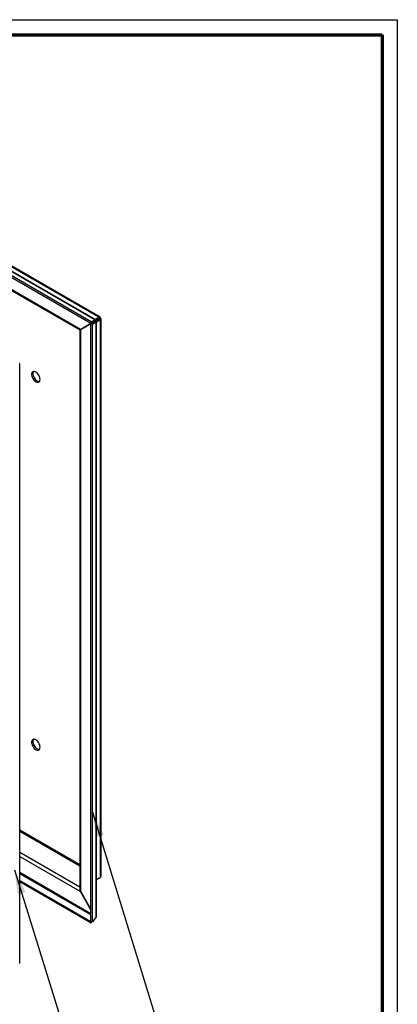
# Paper-space layout 'Sub assem IG' of a CAD drawing. Header units: millimetres. Extents: x 7 to 291, y 7 to 204.
# Tile 5 of 5: x 240 to 291, y 73 to 204. Entities that reach past the tile are written whole.
import ezdxf

# ---------------------------------------------------------------- set-up
doc = ezdxf.new("R2010")
doc.units = ezdxf.units.MM
for name, color, linetype in [('BORDERS', 7, 'Continuous'), ('LOGO', 7, 'Continuous'), ('TEXT_SHEET_FORMAT', 7, 'Continuous')]:
    doc.layers.add(name, color=color, linetype=linetype)
doc.dimstyles.new('SLDDIMSTYLE2', dxfattribs={"dimtxt": 0.18, "dimasz": 3.302, "dimexe": 0, "dimexo": 0.0625, "dimgap": 0, "dimtad": 0, "dimtih": 1, "dimtoh": 1, "dimdec": 0, "dimrnd": 1e-09, "dimzin": 0, "dimdsep": 46, "dimtxsty": 'Standard', "dimsah": 1, "dimcen": 0.09, "dimadec": 0, "dimazin": 0, "dimtfac": 3.302, "dimtdec": 0, "dimtofl": 0, "dimtmove": 0, "dimatfit": 3, "dimfxl": 1, "dimfrac": 2, "dimtolj": 1, "dimtzin": 0, "dimarcsym": 0})

psp = doc.layouts.new('Sub assem IG')

# ---------------------------------------------------------------- linework, layer by layer
at = {"color": 7, "linetype": 'Continuous', "lineweight": 25}
for p, q in [((249.76, 163.32), (185.77, 200.26)), ((249.81, 163.54), (185.81, 200.48)), ((250.27, 163.81), (186.62, 200.56)), ((250.37, 163.81), (186.75, 200.54)), ((250.83, 164.14), (191.45, 198.41)), ((250.98, 164.16), (191.65, 198.42)), ((248.39, 162.52), (188.52, 197.08)), ((188.77, 196.82), (248.28, 162.46)), ((250.31, 163.84), (250.83, 164.14)), ((250.83, 164.14), (250.83, 163.93)), ((251.02, 164.03), (250.84, 163.92)), ((248.39, 162.52), (250.83, 163.93)), ((248.39, 162.52), (250.21, 163.58)), ((248.56, 162.62), (248.39, 162.52)), ((249.77, 163.3), (248.4, 162.5)), ((248.56, 162.62), (250.39, 163.68)), ((250.23, 163.59), (249.76, 163.32)), ((249.81, 163.54), (249.76, 163.32)), ((249.77, 163.3), (250.24, 163.56)), ((249.77, 83.68), (249.77, 163.3)), ((249.99, 163.22), (249.77, 163.3)), ((250.27, 163.81), (249.81, 163.54)), ((249.99, 163.22), (250.46, 163.49)), ((249.99, 83.61), (249.99, 163.22)), ((250.39, 163.68), (250.21, 163.58)), ((250.27, 163.81), (250.23, 163.59)), ((250.46, 163.49), (250.24, 163.56)), ((250.4, 163.66), (250.25, 163.57)), ((250.84, 163.91), (250.4, 163.66)), ((250.46, 84.27), (250.46, 163.49)), ((251.02, 163.81), (250.5, 163.51)), ((250.5, 84.39), (250.5, 163.57)), ((251.02, 163.81), (250.84, 163.91)), ((251.02, 89.53), (251.02, 163.81)), ((251.12, 89.69), (251.12, 163.93)), ((248.3, 162.44), (248.3, 88)), ((248.33, 162.49), (248.41, 162.54)), ((248.4, 87.65), (248.4, 162.5)), ((240.28, 78.07), (240.28, 158.01)), ((250.5, 89.24), (251.02, 89.53)), ((250.83, 89.42), (250.5, 89.24)), ((240.28, 89.15), (249.76, 83.67)), ((240.28, 89), (249.81, 83.5)), ((249.77, 85.24), (248.39, 87.65)), ((248.4, 87.65), (248.39, 87.65)), ((248.4, 87.65), (249.77, 85.27)), ((250.46, 84.27), (249.99, 83.61)), ((249.76, 83.67), (249.77, 83.69)), ((249.81, 83.5), (249.76, 83.67)), ((249.99, 83.61), (249.77, 83.68)), ((249.81, 83.5), (249.9, 83.64))]:
    psp.add_line(p, q, dxfattribs=at)
at = {"color": 8, "linetype": 'Continuous', "lineweight": 25}
for p, q in [((250.21, 163.58), (250.21, 163.58)), ((250.84, 163.92), (250.83, 163.93)), ((250.84, 163.91), (250.84, 163.92)), ((240.28, 95.88), (248.3, 91.25)), ((240.28, 95.71), (248.3, 91.09)), ((240.28, 92.9), (248.3, 88.27)), ((240.28, 92.33), (248.39, 87.65)), ((240.28, 90.22), (249.77, 84.74)), ((240.28, 90.08), (249.77, 84.6)), ((250.83, 89.42), (250.83, 89.42))]:
    psp.add_line(p, q, dxfattribs=at)
at = {"color": 7, "linetype": 'Continuous', "lineweight": 25, "flags": 128}
for points in [[(242.99, 155.88), (242.98, 156.03), (242.94, 156.18), (242.87, 156.34), (242.79, 156.49), (242.69, 156.63), (242.58, 156.75), (242.45, 156.84), (242.33, 156.9), (242.21, 156.93), (242.11, 156.93), (242.01, 156.89), (241.94, 156.82), (241.89, 156.72), (241.86, 156.6), (241.86, 156.46), (241.89, 156.31), (241.94, 156.15), (242.01, 155.99), (242.11, 155.85), (242.21, 155.72), (242.33, 155.61), (242.45, 155.54), (242.58, 155.49), (242.69, 155.48), (242.79, 155.5), (242.87, 155.55), (242.94, 155.64), (242.98, 155.75), (242.99, 155.88)], [(242.12, 156.93), (242.12, 156.93), (242.06, 156.83), (242.04, 156.7), (242.04, 156.56), (242.06, 156.41), (242.12, 156.25), (242.19, 156.1), (242.28, 155.95), (242.39, 155.82), (242.51, 155.72), (242.63, 155.64), (242.75, 155.59), (242.87, 155.58), (242.9, 155.58)], [(242.99, 106.89), (242.98, 107.04), (242.94, 107.19), (242.87, 107.35), (242.79, 107.5), (242.69, 107.64), (242.58, 107.76), (242.45, 107.85), (242.33, 107.91), (242.21, 107.94), (242.11, 107.94), (242.01, 107.9), (241.94, 107.83), (241.89, 107.73), (241.86, 107.61), (241.86, 107.47), (241.89, 107.32), (241.94, 107.16), (242.01, 107), (242.11, 106.86), (242.21, 106.73), (242.33, 106.62), (242.45, 106.54), (242.58, 106.5), (242.69, 106.48), (242.79, 106.5), (242.87, 106.56), (242.94, 106.64), (242.98, 106.75), (242.99, 106.89)], [(242.12, 107.94), (242.12, 107.93), (242.06, 107.83), (242.04, 107.71), (242.04, 107.57), (242.06, 107.42), (242.12, 107.26), (242.19, 107.1), (242.28, 106.96), (242.39, 106.83), (242.51, 106.72), (242.63, 106.65), (242.75, 106.6), (242.87, 106.59), (242.9, 106.59)]]:
    psp.add_lwpolyline(points, dxfattribs=at)
at = {"color": 7, "linetype": 'Continuous', "lineweight": 25}
psp.add_arc((243.86, 151.79), 7.18, 119.9375, 120.0257, dxfattribs=at)
for centre, major_axis, ratio, start_param, end_param in [((250.77, 163.88), (0.225, 0.273), 0.431761, 5.570028, 7.140824), ((250.77, 163.88), (0.0914, 0.0626), 0.083189, 5.537565, 7.108361), ((250.77, 163.88), (0.0999, 0.0479), 0.08305, 5.457996, 7.028792), ((250.77, 163.88), (0.349, 0.059), 0.431649, 5.425493, 6.996289), ((250.14, 163.54), (0.1, 0.0577), 0.00007, 5.497746, 6.806743), ((250.15, 163.51), (0.1, 0.058), 0.00007, 0.071896, 0.523558), ((250.14, 163.54), (0.234, 0.268), 0.399428, 5.576431, 6.885428), ((250.15, 163.51), (0.349, 0.069), 0.399313, 5.680893, 6.98989), ((248.63, 162.67), (0.35, 0.202), 0.00007, 2.356154, 3.92695), ((248.65, 162.64), (0.35, 0.202), 0.00007, 2.356154, 3.121084), ((250.77, 89.74), (0.344, -0.092), 0.68817, 5.679278, 6.464676), ((248.63, 87.79), (-0.247, 0.429), 0.577335, 0.517294, 1.570756), ((248.65, 87.8), (-0.247, 0.429), 0.577335, 0.785358, 1.570756), ((250.15, 84.45), (0.34, -0.117), 0.702327, 5.997053, 6.520652)]:
    psp.add_ellipse(centre, major_axis=major_axis, ratio=ratio, start_param=start_param, end_param=end_param, dxfattribs=at)
psp.add_open_spline([(250.26, 163.57), (250.26, 163.57), (250.26, 163.57), (250.26, 163.57), (250.25, 163.57)], degree=3, knots=[0, 0, 0, 0, 0.460277, 1, 1, 1, 1], dxfattribs=at)
at = {"layer": 'BORDERS', "lineweight": 70}
for p, q in [((8.57, 201.78), (288.57, 201.78)), ((288.57, 201.78), (288.57, 8.78))]:
    psp.add_line(p, q, dxfattribs=at)
at = {"layer": 'TEXT_SHEET_FORMAT'}
for p, q in [((6.57, 203.78), (290.57, 203.78)), ((290.57, 203.78), (290.57, 6.78))]:
    psp.add_line(p, q, dxfattribs=at)

# ---------------------------------------------------------------- leaders
at = {"layer": 'LOGO', "color": 7}
for points in [[(249.99, 98.21), (264.6, 50.72)], [(239.57, 90.57), (252.7, 48.43)]]:
    psp.add_leader(points, dimstyle='SLDDIMSTYLE2', dxfattribs=at)

doc.saveas('drawing.dxf')
